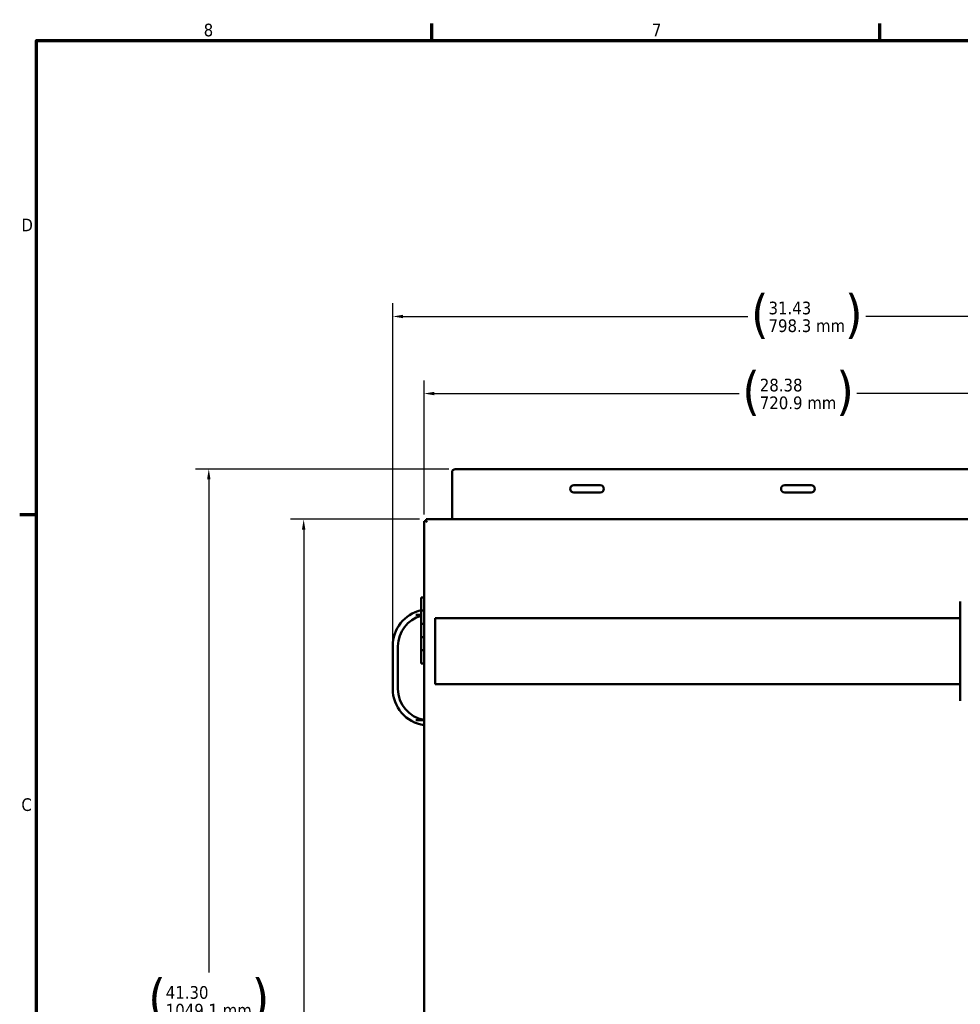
# Model space of a CAD drawing. Header units: inches. Extents: x 0 to 136, y 2 to 86.
# Tile 9 of 27: x 1 to 37, y 47 to 85. Entities that reach past the tile are written whole.
import ezdxf

# ---------------------------------------------------------------- set-up
doc = ezdxf.new("R2010")
doc.units = ezdxf.units.IN
doc.header["$LTSCALE"] = 4
doc.header["$MEASUREMENT"] = 0
for name, color, linetype, lineweight in [('Border (ANSI)', 7, 'Continuous', 70), ('Dimension (ANSI)', 7, 'Continuous', 25), ('Visible (ANSI)', 7, 'Continuous', 50)]:
    doc.layers.add(name, color=color, linetype=linetype, lineweight=lineweight)
doc.styles.add('Dimension Text', font='tahoma.ttf')
doc.dimstyles.new('Dual Dimension', dxfattribs={"dimscale": 4, "dimtxt": 0.12, "dimasz": 0.098425, "dimexe": 0.125, "dimexo": 0.0625, "dimgap": 0.031496, "dimtad": 0, "dimtih": 1, "dimtoh": 1, "dimrnd": 1e-08, "dimzin": 4, "dimdsep": 46, "dimtxsty": 'Dimension Text', "dimcen": 0.09, "dimdle": 0.393701, "dimclrd": 256, "dimclre": 256, "dimclrt": 256, "dimadec": 0, "dimazin": 1, "dimtfac": 1, "dimtofl": 0, "dimtmove": 0, "dimatfit": 3, "dimfxl": 1, "dimtolj": 1, "dimtzin": 4, "dimlwd": -1, "dimlwe": -1, "dimarcsym": 0})

# ---------------------------------------------------------------- blocks, each defined once
blk = doc.blocks.new('Borders Default Border')
at = {"layer": 'Border (ANSI)'}
for p, q in [((4.25, 21), (4.25, 21.16)), ((8.5, 21), (8.5, 21.16)), ((0.5, 16.5), (0.34, 16.5))]:
    blk.add_line(p, q, dxfattribs=at)
at = {"layer": 'Border (ANSI)', "flags": 128}
blk.add_lwpolyline([(0.5, 1), (0.5, 21), (33.5, 21), (33.5, 1), (0.5, 1)], dxfattribs=at)
at = {"layer": 'Border (ANSI)', "char_height": 0.12, "attachment_point": 7, "style": 'Dimension Text'}
for s, insert in [('8', (2.0858, 21.0373)), ('7', (6.3378, 21.04)), ('D', (0.356, 19.19)), ('C', (0.3557, 13.6879))]:
    blk.add_mtext(s, dxfattribs=dict(at, insert=insert))
blk = doc.blocks.new('*D6')
at = {"layer": 'Defpoints', "color": 0, "transparency": 16777216}
for p in [(8.535, 67.734), (17.89, 67.734), (16.78, 26.433)]:
    blk.add_point(p, dxfattribs=at)
at = {"layer": 'Dimension (ANSI)', "transparency": 16777216}
for p, q in [((17.64, 67.734), (8.035, 67.734)), ((8.535, 67.34), (8.535, 48.628)), ((8.535, 26.827), (8.535, 46.473)), ((16.53, 26.433), (8.035, 26.433))]:
    blk.add_line(p, q, dxfattribs=at)
for points in [[(8.47, 67.34), (8.601, 67.34), (8.535, 67.734)], [(8.47, 26.827), (8.601, 26.827), (8.535, 26.433)]]:
    blk.add_solid(points, dxfattribs=at)
at = {"layer": 'Dimension (ANSI)', "transparency": 16777216, "insert": (8.535, 47.551), "char_height": 0.48, "attachment_point": 5, "style": 'Dimension Text'}
blk.add_mtext('\\A1;{\\H3.0x;(}\\S41.30^ 1049.1 mm;{\\H3.0x;)}', dxfattribs=at)
blk = doc.blocks.new('*D7')
at = {"layer": 'Defpoints', "color": 0, "transparency": 16777216}
for p in [(12.136, 65.831), (16.78, 65.831), (16.78, 26.433)]:
    blk.add_point(p, dxfattribs=at)
at = {"layer": 'Dimension (ANSI)', "transparency": 16777216}
for p, q in [((16.53, 65.831), (11.636, 65.831)), ((12.136, 65.437), (12.136, 45.858)), ((12.136, 26.827), (12.136, 43.703)), ((16.53, 26.433), (11.636, 26.433))]:
    blk.add_line(p, q, dxfattribs=at)
for points in [[(12.071, 65.437), (12.202, 65.437), (12.136, 65.831)], [(12.071, 26.827), (12.202, 26.827), (12.136, 26.433)]]:
    blk.add_solid(points, dxfattribs=at)
at = {"layer": 'Dimension (ANSI)', "transparency": 16777216, "insert": (12.136, 44.781), "char_height": 0.48, "attachment_point": 5, "style": 'Dimension Text'}
blk.add_mtext('\\A1;{\\H3.0x;(}\\S39.40^ 1000.7 mm;{\\H3.0x;)}', dxfattribs=at)
blk = doc.blocks.new('*D8')
at = {"layer": 'Defpoints', "color": 0, "transparency": 16777216}
for p in [(45.089, 70.601), (16.706, 65.757), (45.089, 65.757)]:
    blk.add_point(p, dxfattribs=at)
at = {"layer": 'Dimension (ANSI)', "transparency": 16777216}
for p, q in [((16.706, 66.007), (16.706, 71.101)), ((45.089, 66.007), (45.089, 71.101)), ((17.099, 70.601), (28.662, 70.601)), ((44.695, 70.601), (33.132, 70.601))]:
    blk.add_line(p, q, dxfattribs=at)
for points in [[(17.099, 70.667), (17.099, 70.536), (16.706, 70.601)], [(44.695, 70.667), (44.695, 70.536), (45.089, 70.601)]]:
    blk.add_solid(points, dxfattribs=at)
at = {"layer": 'Dimension (ANSI)', "transparency": 16777216, "insert": (30.897, 70.601), "char_height": 0.48, "attachment_point": 5, "style": 'Dimension Text'}
blk.add_mtext('\\A1;{\\H3.0x;(}\\S28.38^ 720.9 mm;{\\H3.0x;)}', dxfattribs=at)
blk = doc.blocks.new('*D12')
at = {"layer": 'Defpoints', "color": 0, "transparency": 16777216}
for p in [(46.942, 73.527), (15.515, 61.016), (46.942, 56.194)]:
    blk.add_point(p, dxfattribs=at)
at = {"layer": 'Dimension (ANSI)', "transparency": 16777216}
for p, q in [((15.515, 61.266), (15.515, 74.027)), ((46.942, 56.444), (46.942, 74.027)), ((15.908, 73.527), (28.993, 73.527)), ((46.548, 73.527), (33.463, 73.527))]:
    blk.add_line(p, q, dxfattribs=at)
for points in [[(15.908, 73.592), (15.908, 73.461), (15.515, 73.527)], [(46.548, 73.592), (46.548, 73.461), (46.942, 73.527)]]:
    blk.add_solid(points, dxfattribs=at)
at = {"layer": 'Dimension (ANSI)', "transparency": 16777216, "insert": (31.228, 73.527), "char_height": 0.48, "attachment_point": 5, "style": 'Dimension Text'}
blk.add_mtext('\\A1;{\\H3.0x;(}\\S31.43^ 798.3 mm;{\\H3.0x;)}', dxfattribs=at)

msp = doc.modelspace()

# ---------------------------------------------------------------- linework, layer by layer
at = {"layer": 'Visible (ANSI)'}
for p, q in [((43.89, 67.734), (17.89, 67.734)), ((17.765, 67.609), (17.765, 65.831)), ((22.39, 67.124), (23.39, 67.124)), ((30.39, 67.124), (31.39, 67.124)), ((23.39, 66.844), (22.39, 66.844)), ((31.39, 66.844), (30.39, 66.844)), ((16.78, 65.831), (45.015, 65.831)), ((16.78, 65.831), (16.78, 65.757)), ((16.706, 65.757), (16.78, 65.757)), ((16.706, 26.507), (16.706, 65.757)), ((16.78, 65.757), (16.819, 65.717)), ((16.78, 65.757), (16.819, 65.717)), ((16.706, 62.862), (16.589, 62.862)), ((16.589, 62.862), (16.589, 62.362)), ((37.049, 58.973), (37.049, 62.673)), ((16.589, 62.206), (16.393, 62.206)), ((16.706, 62.362), (16.589, 62.362)), ((16.589, 62.362), (16.589, 61.862)), ((16.706, 62.362), (16.589, 62.362)), ((17.131, 62.075), (17.131, 59.572)), ((37.049, 62.075), (17.131, 62.075)), ((16.706, 61.862), (16.589, 61.862)), ((16.706, 61.862), (16.589, 61.862)), ((16.589, 61.862), (16.589, 61.362)), ((16.706, 61.362), (16.589, 61.362)), ((16.589, 61.362), (16.589, 60.862)), ((16.706, 61.362), (16.589, 61.362)), ((15.515, 59.397), (15.515, 61.016)), ((15.715, 61.016), (15.715, 59.397)), ((16.706, 60.862), (16.589, 60.862)), ((16.706, 60.862), (16.589, 60.862)), ((16.589, 60.862), (16.589, 60.362)), ((16.706, 60.362), (16.589, 60.362)), ((17.131, 59.572), (37.049, 59.572)), ((16.393, 58.206), (16.706, 58.206))]:
    msp.add_line(p, q, dxfattribs=at)
for centre, radius, start, end in [((17.89, 67.609), 0.125, 90, 180), ((22.39, 66.984), 0.14, 90, 270), ((23.39, 66.984), 0.14, 270, 90), ((30.39, 66.984), 0.14, 90, 270), ((31.39, 66.984), 0.14, 270, 90), ((37.207, 62.673), 0.157, 166.743, 180), ((16.915, 61.016), 1.4, 103.4653, 180), ((16.915, 61.016), 1.2, 105.7635, 180), ((16.915, 59.397), 1.4, 180, 261.4145), ((16.915, 59.397), 1.2, 180, 259.9698), ((37.207, 58.973), 0.157, 180, 193.257)]:
    msp.add_arc(centre, radius, start, end, dxfattribs=at)

# ---------------------------------------------------------------- block references
at = {"xscale": 4, "yscale": 4, "zscale": 4}
msp.add_blockref('Borders Default Border', (0, 0), dxfattribs=at)

# ---------------------------------------------------------------- dimensions: what is measured, and where the dimension line sits
at = {"layer": 'Dimension (ANSI)'}
for base, p1, p2, text, picture, middle in [((46.942, 73.527), (15.515, 61.016), (46.942, 56.194), '{\\H3.0x;(}\\S<>^ 798.3 mm;{\\H3.0x;)}', '*D12', (31.228, 73.527)), ((45.089, 70.601), (16.706, 65.757), (45.089, 65.757), '{\\H3.0x;(}\\S<>^ 720.9 mm;{\\H3.0x;)}', '*D8', (30.897, 70.601))]:
    dim = msp.add_linear_dim(base=base, p1=p1, p2=p2, text=text, dimstyle='Dual Dimension', override={"dimgap": 0.031496, "dimtih": 0, "dimtoh": 0, "dimdec": 2, "dimpost": '\\X', "dimtol": 0, "dimlim": 0, "dimtp": 0, "dimtm": 0, "dimtdec": 2, "dimatfit": 1}, dxfattribs=at)
    dim.commit()
    dim.dimension.update_dxf_attribs({"geometry": picture, "text_midpoint": middle, "dimtype": 160})
for base, p2, text, picture, middle in [((8.535, 67.734), (17.89, 67.734), '{\\H3.0x;(}\\S<>^ 1049.1 mm;{\\H3.0x;)}', '*D6', (8.535, 47.551)), ((12.136, 65.831), (16.78, 65.831), '{\\H3.0x;(}\\S<>^ 1000.7 mm;{\\H3.0x;)}', '*D7', (12.136, 44.781))]:
    dim = msp.add_linear_dim(base=base, p1=(16.78, 26.433), p2=p2, angle=90, text=text, dimstyle='Dual Dimension', override={"dimgap": 0.031496, "dimdec": 2, "dimpost": '\\X', "dimtol": 0, "dimlim": 0, "dimtp": 0, "dimtm": 0, "dimtdec": 2, "dimatfit": 1}, dxfattribs=at)
    dim.commit()
    dim.dimension.update_dxf_attribs({"geometry": picture, "text_midpoint": middle, "dimtype": 160})

doc.saveas('drawing.dxf')
